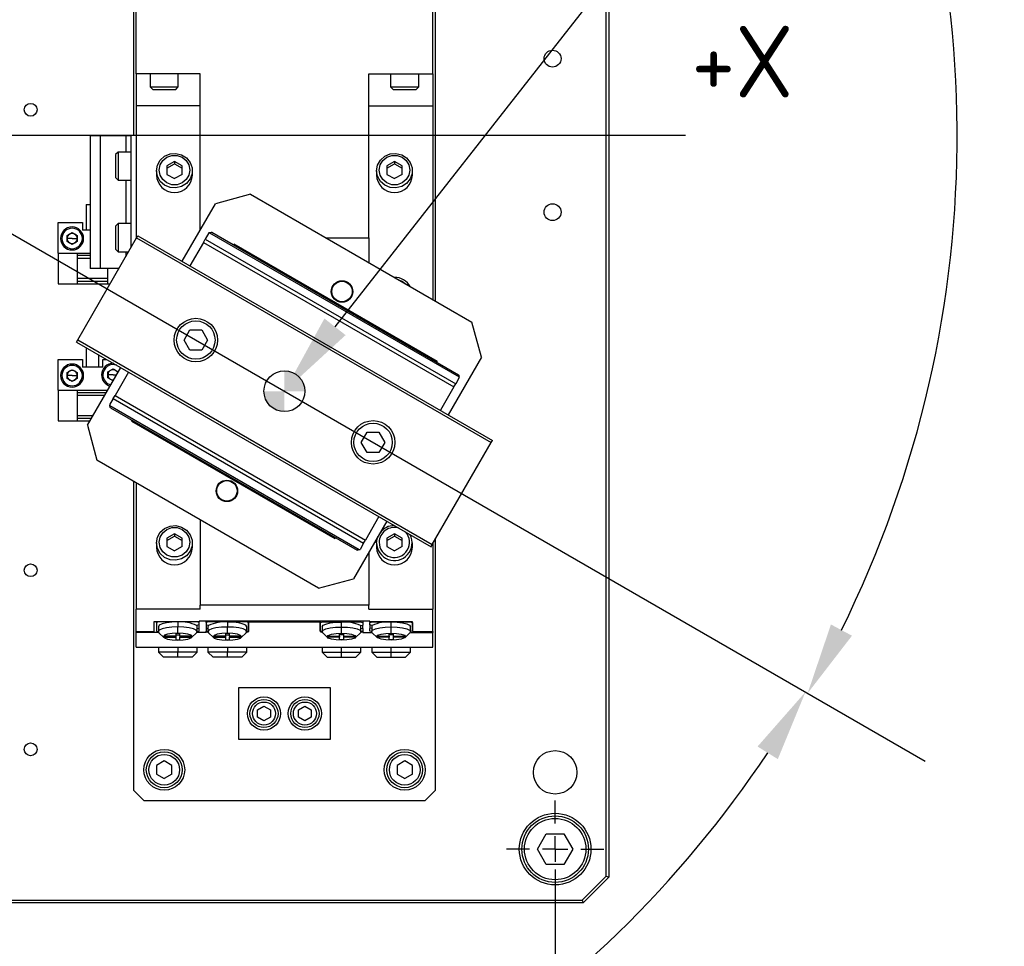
# Model space of a CAD drawing. Header units: millimetres. Extents: x 28 to 428, y 52 to 282.
# Tile 7 of 18: x 128 to 177, y 138 to 183. Entities that reach past the tile are written whole.
import ezdxf
from ezdxf import colors
from ezdxf.entities.mleader import LeaderData, LeaderLine
from ezdxf.math import Vec2, Vec3

# ---------------------------------------------------------------- set-up
doc = ezdxf.new("R2010")
doc.units = ezdxf.units.MM
doc.header["$PDSIZE"] = -1
doc.linetypes.add('CENTERX2', pattern=[20.32, 12.7, -2.54, 2.54, -2.54])
doc.layers.add('AM_5', color=3, linetype='Continuous', lineweight=25)
doc.layers.add('SLD-0', color=7, linetype='Continuous')
doc.styles.add('SLDTEXTSTYLE1', font='HGPGothicM.ttf', dxfattribs={"bigfont": 'bigfont'})
doc.styles.get("Standard").update_dxf_attribs({"font": 'HGPGothicM.ttf'})
doc.dimstyles.new('ISO-25$0', dxfattribs={"dimtxt": 2.5, "dimasz": 2.5, "dimexe": 1.25, "dimexo": 0.625, "dimtad": 1, "dimlfac": 4, "dimtxsty": 'STANDARD', "dimcen": 2.5, "dimadec": 0, "dimazin": 0, "dimtfac": 1, "dimtmove": 0, "dimatfit": 3, "dimfxl": 1, "dimarcsym": 0})
doc.dimstyles.new('ISO-25$2', dxfattribs={"dimtxt": 2.5, "dimasz": 2.5, "dimexe": 1.25, "dimexo": 0.625, "dimtad": 1, "dimtxsty": 'STANDARD', "dimcen": 2.5, "dimadec": 0, "dimazin": 0, "dimtfac": 1, "dimtmove": 0, "dimatfit": 3, "dimfxl": 1, "dimarcsym": 0})

# ---------------------------------------------------------------- blocks, each defined once
blk = doc.blocks.new('SW_CENTERMARKSYMBOL_16')
at = {"layer": 'SLD-0', "color": 0}
for p, q in [((0, 1.25), (0, 2.375)), ((0, 0), (0, 0.625)), ((-1.25, 0), (-2.375, 0)), ((0, 0), (-0.625, 0)), ((0, 0), (0, -0.625)), ((0, 0), (0.625, 0)), ((1.25, 0), (2.375, 0)), ((0, -1.25), (0, -2.375))]:
    blk.add_line(p, q, dxfattribs=at)
blk = doc.blocks.new('SW_DOWELSYMBOL_1')
at = {"linetype": 'Continuous', "lineweight": 18}
h = blk.add_hatch(color=0, dxfattribs=at)
edge = h.paths.add_edge_path(flags=0)
edge.add_arc((0, 0), 1, 0, 90)
edge.add_line((0, 1), (0, 0))
edge.add_line((0, 0), (1, 0))
h = blk.add_hatch(color=0, dxfattribs=at)
edge = h.paths.add_edge_path(flags=0)
edge.add_arc((0, 0), 1, 180, 270)
edge.add_line((0, -1), (0, 0))
edge.add_line((0, 0), (-1, 0))
at = {"layer": 'SLD-0', "color": 0}
blk.add_circle((0, 0), 1, dxfattribs=at)
blk = doc.blocks.new('*D79')
at = {"layer": 'AM_5', "color": 0, "lineweight": -2, "transparency": 16777216}
blk.add_line((119.784, 219.528), (119.784, 232.795), dxfattribs=at)
for start, end in [(35.0042, 86.321), (333.679, 26.9702)]:
    blk.add_arc((119.784, 177.278), 54.517, start, end, dxfattribs=at)
at = {"layer": 'AM_5', "color": 0, "transparency": 16777216}
for points in [[(123.263, 231.1), (123.301, 232.266), (119.784, 231.795)], [(169.163, 152.83), (168.135, 153.38), (166.997, 150.019)]]:
    blk.add_solid(points, dxfattribs=at)
at = {"layer": 'Defpoints', "color": 0, "transparency": 16777216}
for p in [(119.784, 218.528), (173.473, 186.745), (119.784, 177.278), (172.74, 146.704), (119.784, 136.028)]:
    blk.add_point(p, dxfattribs=at)
at = {"layer": 'AM_5', "color": 0, "transparency": 16777216, "insert": (166.562, 205.277), "char_height": 3.5, "attachment_point": 5}
blk.add_mtext('120°', dxfattribs=at)
blk = doc.blocks.new('*D80')
at = {"layer": 'AM_5', "color": 0, "lineweight": -2, "transparency": 16777216}
for start, end in [(213.6873, 265.935), (278.2727, 326.3127)]:
    blk.add_arc((119.784, 177.278), 54.395, start, end, dxfattribs=at)
at = {"layer": 'AM_5', "color": 0, "transparency": 16777216}
for points in [[(74.028, 146.8), (75.019, 147.415), (72.677, 150.081)], [(164.549, 147.415), (165.54, 146.8), (166.891, 150.081)]]:
    blk.add_solid(points, dxfattribs=at)
at = {"layer": 'Defpoints', "color": 0, "transparency": 16777216}
for p in [(119.784, 177.278), (119.784, 177.278), (66.828, 146.704), (172.74, 146.704), (101.18, 126.164)]:
    blk.add_point(p, dxfattribs=at)
at = {"layer": 'AM_5', "color": 0, "transparency": 16777216, "insert": (121.769, 122.919), "char_height": 3.5, "attachment_point": 5}
blk.add_mtext('120°', dxfattribs=at)
blk = doc.blocks.new('*D92')
at = {"layer": 'AM_5', "color": 0, "lineweight": -2, "transparency": 16777216}
for p, q in [((84.909, 141.403), (84.909, 111.725)), ((154.659, 141.403), (154.659, 111.725)), ((88.211, 112.725), (151.357, 112.725))]:
    blk.add_line(p, q, dxfattribs=at)
at = {"layer": 'AM_5', "color": 0, "transparency": 16777216}
for points in [[(88.211, 113.276), (88.211, 112.175), (84.909, 112.725)], [(151.357, 113.276), (151.357, 112.175), (154.659, 112.725)]]:
    blk.add_solid(points, dxfattribs=at)
at = {"layer": 'Defpoints', "color": 0, "transparency": 16777216}
for p in [(84.909, 142.403), (154.659, 142.403), (154.659, 112.725)]:
    blk.add_point(p, dxfattribs=at)
at = {"layer": 'AM_5', "color": 0, "transparency": 16777216, "insert": (119.784, 116), "char_height": 3.5, "attachment_point": 5, "style": 'SLDTEXTSTYLE1'}
blk.add_mtext('{\\Fisocp|c178;{\\Famgdt|c0;o}279}', dxfattribs=at)

msp = doc.modelspace()

# ---------------------------------------------------------------- linework, layer by layer
at = {"color": 7, "linetype": 'Continuous'}
for p, q in [((157.15898, 141.07969), (157.15898, 213.47614)), ((157.28398, 213.52791), (157.28398, 141.02791)), ((134.05961, 185.65291), (134.05961, 177.27791)), ((148.80961, 169.18021), (148.80961, 185.65291)), ((134.18461, 180.27791), (134.18461, 184.02791)), ((148.68461, 180.27791), (148.68461, 184.02791)), ((137.30961, 180.27791), (134.18461, 180.27791)), ((134.18461, 180.27791), (134.18461, 178.72474)), ((134.87211, 180.27791), (134.87211, 179.65291)), ((136.24711, 179.65291), (136.24711, 180.27791)), ((137.30961, 172.6332), (137.30961, 180.27791)), ((145.55961, 180.27791), (148.68461, 180.27791)), ((145.55961, 172.27791), (145.55961, 180.27791)), ((146.62211, 180.27791), (146.62211, 179.65291)), ((147.99711, 179.65291), (147.99711, 180.27791)), ((148.68461, 180.27791), (148.68461, 178.72474)), ((134.87211, 179.65291), (134.99711, 179.52791)), ((134.87211, 179.65291), (136.24711, 179.65291)), ((134.99711, 179.52791), (136.12211, 179.52791)), ((136.12211, 179.52791), (136.24711, 179.65291)), ((146.62211, 179.65291), (146.74711, 179.52791)), ((146.62211, 179.65291), (147.99711, 179.65291)), ((146.74711, 179.52791), (147.87211, 179.52791)), ((147.87211, 179.52791), (147.99711, 179.65291)), ((137.30961, 178.72474), (134.18461, 178.72474)), ((134.18461, 178.72474), (134.18461, 172.22054)), ((145.55961, 178.72474), (148.68461, 178.72474)), ((148.68461, 178.72474), (148.68461, 169.25238)), ((131.93461, 177.27791), (131.93461, 170.77791)), ((131.93461, 177.27791), (132.43461, 177.27791)), ((132.43461, 177.27791), (132.43461, 170.77791)), ((132.43461, 177.27791), (133.68461, 177.27791)), ((133.68461, 177.27791), (133.93461, 177.27791)), ((133.68461, 177.27791), (133.68461, 176.46541)), ((134.18461, 177.27791), (133.93461, 177.27791)), ((133.93461, 177.27791), (133.93461, 171.78753)), ((133.30961, 176.46541), (133.18461, 176.34041)), ((133.18461, 176.34041), (133.18461, 175.77791)), ((133.93461, 176.46541), (133.30961, 176.46541)), ((133.30961, 176.46541), (133.30961, 175.77791)), ((133.18461, 175.77791), (133.18461, 175.21541)), ((133.30961, 175.77791), (133.30961, 175.09041)), ((136.05961, 176.00381), (135.68461, 175.79377)), ((135.68461, 175.6725), (136.05961, 175.88254)), ((135.68461, 175.79377), (135.68461, 175.37368)), ((136.43461, 175.79377), (136.05961, 176.00381)), ((136.05961, 176.00381), (136.05961, 175.88254)), ((136.05961, 175.88254), (136.43461, 175.6725)), ((136.43461, 175.37368), (136.43461, 175.79377)), ((146.80961, 176.00381), (146.43461, 175.79377)), ((146.43461, 175.6725), (146.80961, 175.88254)), ((146.43461, 175.79377), (146.43461, 175.37368)), ((147.18461, 175.79377), (146.80961, 176.00381)), ((146.80961, 176.00381), (146.80961, 175.88254)), ((146.80961, 175.88254), (147.18461, 175.6725)), ((147.18461, 175.37368), (147.18461, 175.79377)), ((133.18461, 175.21541), (133.30961, 175.09041)), ((135.18461, 175.55341), (135.18461, 175.34119)), ((135.68461, 175.37368), (136.05961, 175.16364)), ((136.43461, 175.37368), (136.05961, 175.16364)), ((136.93461, 175.34119), (136.93461, 175.55341)), ((145.93461, 175.55341), (145.93461, 175.34119)), ((146.43461, 175.37368), (146.80961, 175.16364)), ((147.18461, 175.37368), (146.80961, 175.16364)), ((147.68461, 175.34119), (147.68461, 175.55341)), ((133.30961, 175.09041), (133.93461, 175.09041)), ((133.68461, 175.09041), (133.68461, 172.96541)), ((139.77196, 174.3981), (138.06442, 173.94057)), ((139.77196, 174.3981), (150.59727, 168.1481)), ((131.74711, 173.90291), (131.74711, 172.65291)), ((131.74711, 173.90291), (131.93461, 173.90291)), ((136.43942, 171.12599), (138.06442, 173.94057)), ((130.38461, 173.02791), (131.55961, 173.02791)), ((130.38461, 171.52791), (130.38461, 173.02791)), ((131.55961, 173.02791), (131.55961, 172.65291)), ((133.30961, 172.96541), (133.18461, 172.84041)), ((133.18461, 172.84041), (133.18461, 172.27791)), ((133.93461, 172.96541), (133.30961, 172.96541)), ((133.30961, 172.96541), (133.30961, 172.27791)), ((130.55961, 172.24041), (130.49711, 172.24041)), ((130.80961, 172.38475), (131.05961, 172.52909)), ((130.80961, 172.09608), (130.80961, 172.38475)), ((131.05961, 172.24041), (130.80961, 172.24041)), ((131.05961, 172.52909), (131.30961, 172.38475)), ((131.05961, 172.24041), (131.30961, 172.24041)), ((131.30961, 172.38475), (131.30961, 172.09608)), ((131.33686, 167.28809), (134.21186, 172.26774)), ((131.93461, 172.65291), (131.55961, 172.65291)), ((131.55961, 172.24041), (131.62211, 172.24041)), ((133.18461, 172.27791), (133.18461, 171.71541)), ((133.30961, 172.27791), (133.30961, 171.59041)), ((134.21186, 172.26774), (134.27436, 172.37599)), ((134.21186, 172.26774), (151.53237, 162.26774)), ((134.27436, 172.37599), (151.59487, 162.37599)), ((137.74331, 172.50939), (137.56742, 172.20474)), ((137.77989, 172.51919), (137.74331, 172.50939)), ((137.77989, 172.51919), (149.96612, 165.48346)), ((137.87991, 172.54599), (149.93932, 165.58349)), ((143.44423, 172.27791), (145.55961, 172.27791)), ((145.55961, 172.27791), (145.55961, 171.0566)), ((131.05961, 171.95174), (130.80961, 172.09608)), ((131.30961, 172.09608), (131.05961, 171.95174)), ((137.47903, 172.05165), (136.81831, 170.90724)), ((137.47903, 172.05165), (137.56742, 172.20474)), ((137.47903, 172.05165), (149.71164, 164.98914)), ((137.56742, 172.20474), (149.80003, 165.14224)), ((138.94079, 171.93349), (138.96579, 171.97679)), ((138.96579, 171.97679), (148.90343, 166.23929)), ((130.38461, 171.52791), (130.38461, 170.02791)), ((130.38461, 171.52791), (131.30961, 171.52791)), ((131.30961, 171.52791), (131.30961, 170.02791)), ((131.30961, 171.52791), (131.93461, 171.52791)), ((131.93461, 171.40291), (131.30961, 171.40291)), ((131.30961, 171.27791), (131.93461, 171.27791)), ((133.18461, 171.71541), (133.30961, 171.59041)), ((133.30961, 171.59041), (133.82081, 171.59041)), ((133.68461, 171.59041), (133.68461, 171.35452)), ((132.43461, 170.77791), (131.93461, 170.77791)), ((133.35171, 170.77791), (132.43461, 170.77791)), ((132.80961, 170.02791), (132.80961, 170.77791)), ((130.38461, 170.02791), (131.30961, 170.02791)), ((132.80961, 170.27791), (131.30961, 170.27791)), ((131.30961, 170.15291), (132.80961, 170.15291)), ((131.30961, 170.02791), (132.80961, 170.02791)), ((132.80961, 170.02791), (132.9187, 170.02791)), ((151.0548, 166.44057), (150.59727, 168.1481)), ((136.52714, 167.27791), (136.81581, 167.77791)), ((136.81581, 167.77791), (137.39316, 167.77791)), ((137.39316, 167.77791), (137.68184, 167.27791)), ((131.27436, 167.17984), (131.33686, 167.28809)), ((131.27436, 167.17984), (148.59487, 157.17984)), ((131.33686, 167.28809), (148.65737, 157.28809)), ((136.81581, 166.77791), (136.52714, 167.27791)), ((137.68184, 167.27791), (137.39316, 166.77791)), ((131.74711, 166.90689), (131.74711, 165.95291)), ((132.37211, 165.95291), (132.37211, 166.54605)), ((137.39316, 166.77791), (136.81581, 166.77791)), ((130.38461, 166.32791), (131.55961, 166.32791)), ((130.38461, 164.82791), (130.38461, 166.32791)), ((131.55961, 166.32791), (131.55961, 165.95291)), ((132.55961, 165.95291), (132.55961, 166.32791)), ((132.55961, 166.32791), (132.74994, 166.32791)), ((148.87843, 166.19599), (148.90343, 166.23929)), ((151.0548, 166.44057), (149.4298, 163.62599)), ((130.55961, 165.54041), (130.49711, 165.54041)), ((130.80961, 165.68475), (131.05961, 165.82909)), ((130.80961, 165.39608), (130.80961, 165.68475)), ((131.05961, 165.54041), (130.80961, 165.54041)), ((131.05961, 165.82909), (131.30961, 165.68475)), ((131.05961, 165.54041), (131.30961, 165.54041)), ((131.30961, 165.68475), (131.30961, 165.39608)), ((132.55961, 165.95291), (131.55961, 165.95291)), ((131.55961, 165.54041), (131.62211, 165.54041)), ((131.81442, 163.11526), (133.43942, 165.92984)), ((132.55961, 165.57791), (132.49711, 165.57791)), ((132.80961, 165.72225), (133.05961, 165.86659)), ((132.80961, 165.43358), (132.80961, 165.72225)), ((133.05961, 165.57791), (132.80961, 165.57791)), ((133.05961, 165.86659), (133.30961, 165.72225)), ((133.05961, 165.57791), (133.23624, 165.57791)), ((133.81831, 165.71109), (133.15759, 164.56668)), ((133.30961, 165.72225), (133.30961, 165.705)), ((131.05961, 165.25174), (130.80961, 165.39608)), ((131.30961, 165.39608), (131.05961, 165.25174)), ((133.05961, 165.28924), (132.80961, 165.43358)), ((133.07455, 165.29786), (133.05961, 165.28924)), ((149.71164, 164.98914), (149.80003, 165.14224)), ((149.97592, 165.44689), (149.80003, 165.14224)), ((149.97592, 165.44689), (149.96612, 165.48346)), ((130.38461, 164.82791), (130.38461, 163.32791)), ((130.38461, 164.82791), (131.30961, 164.82791)), ((131.30961, 164.82791), (131.30961, 163.32791)), ((131.30961, 164.82791), (132.80323, 164.82791)), ((132.73106, 164.70291), (131.30961, 164.70291)), ((131.30961, 164.57791), (132.65889, 164.57791)), ((133.0692, 164.41359), (133.15759, 164.56668)), ((133.15759, 164.56668), (145.39019, 157.50418)), ((149.71164, 164.98914), (149.05092, 163.84474)), ((133.0692, 164.41359), (132.89331, 164.10894)), ((132.89331, 164.10894), (132.90311, 164.07236)), ((132.90311, 164.07236), (145.08934, 157.03664)), ((133.0692, 164.41359), (145.30181, 157.35109)), ((132.08154, 163.57791), (131.30961, 163.57791)), ((132.92991, 163.97234), (144.98931, 157.00984)), ((130.38461, 163.32791), (131.30961, 163.32791)), ((131.30961, 163.45291), (132.00937, 163.45291)), ((131.30961, 163.32791), (131.9372, 163.32791)), ((131.81442, 163.11526), (132.27195, 161.40772)), ((133.96579, 163.31654), (133.99079, 163.35984)), ((133.96579, 163.31654), (143.90343, 157.57904)), ((145.18739, 162.27791), (145.47607, 162.77791)), ((145.47607, 162.77791), (146.05342, 162.77791)), ((146.05342, 162.77791), (146.34209, 162.27791)), ((145.47607, 161.77791), (145.18739, 162.27791)), ((146.34209, 162.27791), (146.05342, 161.77791)), ((148.65737, 157.28809), (151.53237, 162.26774)), ((151.53237, 162.26774), (151.59487, 162.37599)), ((146.05342, 161.77791), (145.47607, 161.77791)), ((143.09727, 155.15772), (132.27195, 161.40772)), ((134.05961, 160.37562), (134.05961, 145.27791)), ((134.18461, 160.30345), (134.18461, 154.11932)), ((137.30961, 158.49923), (137.30961, 154.32479)), ((146.4298, 158.42984), (144.8048, 155.61525)), ((146.05092, 158.64859), (145.39019, 157.50418)), ((136.05961, 157.81364), (135.68461, 157.6036)), ((136.43461, 157.6036), (136.05961, 157.81364)), ((136.05961, 157.81364), (136.05961, 157.69237)), ((146.80961, 157.81364), (146.43461, 157.6036)), ((147.18461, 157.6036), (146.80961, 157.81364)), ((146.80961, 157.81364), (146.80961, 157.69237)), ((135.18461, 157.36324), (135.18461, 157.15102)), ((135.68461, 157.48233), (136.05961, 157.69237)), ((135.68461, 157.6036), (135.68461, 157.18351)), ((136.05961, 157.69237), (136.43461, 157.48233)), ((136.43461, 157.18351), (136.43461, 157.6036)), ((136.93461, 157.15102), (136.93461, 157.36324)), ((143.90343, 157.57904), (143.92843, 157.62234)), ((145.30181, 157.35109), (145.12592, 157.04644)), ((145.30181, 157.35109), (145.39019, 157.50418)), ((145.93461, 157.36324), (145.93461, 157.15102)), ((146.43461, 157.48233), (146.80961, 157.69237)), ((146.43461, 157.6036), (146.43461, 157.18351)), ((146.80961, 157.69237), (147.18461, 157.48233)), ((147.18461, 157.18351), (147.18461, 157.6036)), ((147.68461, 157.15102), (147.68461, 157.36324)), ((148.68461, 157.33528), (148.68461, 154.11932)), ((148.80961, 145.27791), (148.80961, 157.55179)), ((135.68461, 157.18351), (136.05961, 156.97347)), ((136.43461, 157.18351), (136.05961, 156.97347)), ((145.08934, 157.03664), (145.12592, 157.04644)), ((145.55961, 156.92262), (145.55961, 154.32479)), ((146.43461, 157.18351), (146.80961, 156.97347)), ((147.18461, 157.18351), (146.80961, 156.97347)), ((148.59487, 157.17984), (148.65737, 157.28809)), ((143.09727, 155.15772), (144.8048, 155.61525)), ((137.30961, 154.11932), (134.18461, 154.11932)), ((134.18461, 153.02791), (134.18461, 154.11932)), ((145.55961, 154.32479), (137.30961, 154.32479)), ((137.30961, 154.11932), (137.30961, 154.32479)), ((145.55961, 154.11932), (145.55961, 154.32479)), ((145.55961, 154.11932), (148.68461, 154.11932)), ((148.68461, 153.02791), (148.68461, 154.11932)), ((135.05961, 153.50086), (135.05961, 153.02791)), ((137.25961, 153.51298), (135.10961, 153.51298)), ((135.30961, 153.51298), (135.18461, 153.48267)), ((135.18461, 153.48267), (135.18461, 153.51298)), ((135.18461, 153.48267), (135.18461, 153.05823)), ((137.13461, 153.51298), (135.30961, 153.51298)), ((136.22211, 153.50086), (136.22211, 153.25832)), ((137.25961, 153.48267), (137.13461, 153.51298)), ((145.60961, 153.5433), (137.25961, 153.5433)), ((137.25961, 153.5433), (137.25961, 153.51298)), ((137.25961, 153.48267), (137.25961, 153.51298)), ((137.25961, 153.35663), (137.25961, 153.48267)), ((137.60961, 153.4791), (137.60961, 153.5433)), ((137.73461, 153.50942), (137.60961, 153.4791)), ((137.60961, 153.4791), (137.60961, 153.35307)), ((137.73461, 153.50942), (137.73461, 153.5433)), ((139.55961, 153.50942), (137.73461, 153.50942)), ((138.64711, 153.49729), (138.64711, 153.25476)), ((139.55961, 153.50942), (139.55961, 153.5433)), ((139.68461, 153.4791), (139.55961, 153.50942)), ((139.68461, 153.5433), (139.68461, 153.50942)), ((139.68461, 153.50942), (143.18461, 153.50942)), ((139.68461, 153.50942), (139.68461, 153.03648)), ((139.68461, 153.05467), (139.68461, 153.4791)), ((143.18461, 153.50942), (143.18461, 153.5433)), ((143.18461, 153.4791), (143.30961, 153.50942)), ((143.18461, 153.50942), (143.18461, 153.03648)), ((143.18461, 153.05467), (143.18461, 153.4791)), ((143.30961, 153.5433), (143.30961, 153.50942)), ((143.30961, 153.50942), (145.13461, 153.50942)), ((144.22211, 153.25476), (144.22211, 153.49729)), ((145.13461, 153.5433), (145.13461, 153.50942)), ((145.13461, 153.50942), (145.25961, 153.4791)), ((145.25961, 153.5433), (145.25961, 153.4791)), ((145.25961, 153.4791), (145.25961, 153.35307)), ((145.60961, 153.51298), (145.60961, 153.5433)), ((145.60961, 153.48267), (145.73461, 153.51298)), ((145.60961, 153.51298), (145.60961, 153.48267)), ((147.63461, 153.51298), (145.60961, 153.51298)), ((145.60961, 153.35663), (145.60961, 153.48267)), ((145.73461, 153.51298), (147.55961, 153.51298)), ((146.64711, 153.25832), (146.64711, 153.50086)), ((147.55961, 153.51298), (147.68461, 153.48267)), ((147.68461, 153.02791), (147.68461, 153.50086)), ((147.68461, 153.48267), (147.68461, 153.05823)), ((134.18461, 153.02791), (135.05961, 153.02791)), ((134.18461, 152.99403), (134.18461, 153.02791)), ((134.18461, 152.27791), (134.18461, 152.99403)), ((135.28244, 152.99403), (134.18461, 152.99403)), ((135.18461, 153.05823), (135.27211, 153.03701)), ((135.27211, 153.27045), (135.27211, 153.02791)), ((136.22211, 152.95515), (136.22211, 153.25832)), ((137.25961, 153.35663), (137.14191, 153.32808)), ((137.60961, 152.99403), (137.16179, 152.99403)), ((137.17211, 153.02791), (137.17211, 153.27045)), ((137.17211, 153.20549), (137.25961, 153.18427)), ((137.17211, 153.03701), (137.25961, 153.05823)), ((137.25961, 153.18427), (137.25961, 153.35663)), ((137.25961, 153.05823), (137.25961, 153.18427)), ((137.72731, 153.32452), (137.60961, 153.35307)), ((137.60961, 153.35307), (137.60961, 153.18071)), ((137.60961, 153.18071), (137.69711, 153.20193)), ((137.60961, 153.18071), (137.60961, 153.05467)), ((137.60961, 153.05467), (137.69711, 153.03345)), ((137.60961, 153.02435), (137.60961, 153.05467)), ((137.60961, 153.02435), (137.60961, 152.99403)), ((137.60961, 153.02435), (137.69711, 153.02435)), ((137.69711, 153.26689), (137.69711, 153.02435)), ((138.64711, 152.95159), (138.64711, 153.25476)), ((139.59711, 153.02435), (139.59711, 153.26689)), ((139.59711, 153.03345), (139.68461, 153.05467)), ((139.59711, 153.02435), (139.63461, 153.02435)), ((139.63461, 153.02435), (139.63461, 153.04254)), ((143.27211, 153.03345), (143.18461, 153.05467)), ((143.23461, 153.04254), (143.23461, 153.02435)), ((143.23461, 153.02435), (143.27211, 153.02435)), ((143.27211, 153.26689), (143.27211, 153.02435)), ((144.22211, 152.95159), (144.22211, 153.25476)), ((145.14191, 153.32452), (145.25961, 153.35307)), ((145.17211, 153.02435), (145.17211, 153.26689)), ((145.17211, 153.20193), (145.25961, 153.18071)), ((145.25961, 153.05467), (145.17211, 153.03345)), ((145.17211, 153.02435), (145.25961, 153.02435)), ((145.25961, 153.18071), (145.25961, 153.35307)), ((145.25961, 153.18071), (145.25961, 153.05467)), ((145.25961, 153.05467), (145.25961, 153.02435)), ((145.25961, 152.99403), (145.25961, 153.02435)), ((145.25961, 152.99403), (145.70744, 152.99403)), ((145.72731, 153.32808), (145.60961, 153.35663)), ((145.60961, 153.35663), (145.60961, 153.18427)), ((145.69711, 153.20549), (145.60961, 153.18427)), ((145.60961, 153.05823), (145.60961, 153.18427)), ((145.69711, 153.03701), (145.60961, 153.05823)), ((145.69711, 153.27045), (145.69711, 153.02791)), ((146.64711, 152.95515), (146.64711, 153.25832)), ((147.58679, 152.99403), (148.68461, 152.99403)), ((147.59711, 153.02791), (147.59711, 153.27045)), ((147.68461, 153.05823), (147.59711, 153.03701)), ((147.68461, 153.02791), (148.68461, 153.02791)), ((148.68461, 153.02791), (148.68461, 152.99403)), ((148.68461, 152.27791), (148.68461, 152.99403)), ((135.30228, 152.97031), (135.54434, 152.74293)), ((136.12711, 152.80842), (135.59211, 152.80842)), ((135.59211, 152.76234), (135.59211, 152.80842)), ((135.59211, 152.76234), (136.12711, 152.76234)), ((136.31711, 152.93817), (136.12711, 152.93817)), ((136.12711, 152.93817), (136.12711, 152.80842)), ((136.12711, 152.87512), (136.31711, 152.87512)), ((136.12711, 152.80842), (136.12711, 152.76234)), ((136.12711, 152.76234), (136.12711, 152.63258)), ((136.12711, 152.63258), (136.31711, 152.63258)), ((136.31711, 152.80842), (136.31711, 152.93817)), ((136.85211, 152.80842), (136.31711, 152.80842)), ((136.31711, 152.80842), (136.31711, 152.76234)), ((136.31711, 152.63258), (136.31711, 152.76234)), ((136.31711, 152.76234), (136.85211, 152.76234)), ((136.85211, 152.76234), (136.85211, 152.80842)), ((136.89989, 152.74293), (137.14195, 152.97031)), ((137.72728, 152.96675), (137.96934, 152.73937)), ((138.55211, 152.80486), (138.01711, 152.80486)), ((138.01711, 152.80486), (138.01711, 152.75877)), ((138.01711, 152.75877), (138.55211, 152.75877)), ((138.74211, 152.93461), (138.55211, 152.93461)), ((138.55211, 152.93461), (138.55211, 152.80486)), ((138.55211, 152.87155), (138.74211, 152.87155)), ((138.55211, 152.80486), (138.55211, 152.75877)), ((138.55211, 152.75877), (138.55211, 152.62902)), ((138.55211, 152.62902), (138.74211, 152.62902)), ((138.74211, 152.80486), (138.74211, 152.93461)), ((139.27711, 152.80486), (138.74211, 152.80486)), ((138.74211, 152.80486), (138.74211, 152.75877)), ((138.74211, 152.62902), (138.74211, 152.75877)), ((138.74211, 152.75877), (139.27711, 152.75877)), ((139.27711, 152.80486), (139.27711, 152.75877)), ((139.32489, 152.73937), (139.56695, 152.96675)), ((143.30228, 152.96675), (143.54434, 152.73937)), ((143.59211, 152.80486), (144.12711, 152.80486)), ((143.59211, 152.80486), (143.59211, 152.75877)), ((144.12711, 152.75877), (143.59211, 152.75877)), ((144.12711, 152.93461), (144.31711, 152.93461)), ((144.12711, 152.80486), (144.12711, 152.93461)), ((144.31711, 152.87155), (144.12711, 152.87155)), ((144.12711, 152.80486), (144.12711, 152.75877)), ((144.12711, 152.62902), (144.12711, 152.75877)), ((144.31711, 152.62902), (144.12711, 152.62902)), ((144.31711, 152.93461), (144.31711, 152.80486)), ((144.31711, 152.80486), (144.85211, 152.80486)), ((144.31711, 152.80486), (144.31711, 152.75877)), ((144.31711, 152.75877), (144.31711, 152.62902)), ((144.85211, 152.75877), (144.31711, 152.75877)), ((144.85211, 152.80486), (144.85211, 152.75877)), ((144.89989, 152.73937), (145.14195, 152.96675)), ((145.72728, 152.97031), (145.96934, 152.74293)), ((146.01711, 152.80842), (146.55211, 152.80842)), ((146.01711, 152.76234), (146.01711, 152.80842)), ((146.55211, 152.76234), (146.01711, 152.76234)), ((146.55211, 152.93818), (146.74211, 152.93818)), ((146.55211, 152.80842), (146.55211, 152.93818)), ((146.74211, 152.87512), (146.55211, 152.87512)), ((146.55211, 152.80842), (146.55211, 152.76234)), ((146.55211, 152.63258), (146.55211, 152.76234)), ((146.74211, 152.63258), (146.55211, 152.63258)), ((146.74211, 152.93818), (146.74211, 152.80842)), ((146.74211, 152.80842), (147.27711, 152.80842)), ((146.74211, 152.80842), (146.74211, 152.76234)), ((146.74211, 152.76234), (146.74211, 152.63258)), ((147.27711, 152.76234), (146.74211, 152.76234)), ((147.27711, 152.76234), (147.27711, 152.80842)), ((147.32489, 152.74293), (147.56695, 152.97031)), ((134.18461, 152.27791), (148.68461, 152.27791)), ((135.27211, 152.27791), (135.27211, 152.02791)), ((135.27211, 152.02791), (135.52211, 151.77791)), ((136.22211, 152.02791), (135.27211, 152.02791)), ((136.22211, 152.27791), (136.22211, 152.02791)), ((137.17211, 152.02791), (136.22211, 152.02791)), ((136.22211, 151.77791), (136.22211, 152.02791)), ((136.92211, 151.77791), (137.17211, 152.02791)), ((137.17211, 152.02791), (137.17211, 152.27791)), ((137.69711, 152.27791), (137.69711, 152.02791)), ((137.69711, 152.02791), (137.94711, 151.77791)), ((138.64711, 152.02791), (137.69711, 152.02791)), ((138.64711, 152.27791), (138.64711, 152.02791)), ((138.64711, 151.77791), (138.64711, 152.02791)), ((139.59711, 152.02791), (138.64711, 152.02791)), ((139.34711, 151.77791), (139.59711, 152.02791)), ((139.59711, 152.02791), (139.59711, 152.27791)), ((143.27211, 152.27791), (143.27211, 152.02791)), ((143.27211, 152.02791), (143.52211, 151.77791)), ((143.27211, 152.02791), (144.22211, 152.02791)), ((144.22211, 152.02791), (144.22211, 152.27791)), ((144.22211, 151.77791), (144.22211, 152.02791)), ((144.22211, 152.02791), (145.17211, 152.02791)), ((144.92211, 151.77791), (145.17211, 152.02791)), ((145.17211, 152.02791), (145.17211, 152.27791)), ((145.69711, 152.27791), (145.69711, 152.02791)), ((145.69711, 152.02791), (145.94711, 151.77791)), ((145.69711, 152.02791), (146.64711, 152.02791)), ((146.64711, 152.02791), (146.64711, 152.27791)), ((146.64711, 151.77791), (146.64711, 152.02791)), ((146.64711, 152.02791), (147.59711, 152.02791)), ((147.34711, 151.77791), (147.59711, 152.02791)), ((147.59711, 152.02791), (147.59711, 152.27791)), ((136.22211, 151.77791), (135.52211, 151.77791)), ((136.92211, 151.77791), (136.22211, 151.77791)), ((138.64711, 151.77791), (137.94711, 151.77791)), ((139.34711, 151.77791), (138.64711, 151.77791)), ((143.52211, 151.77791), (144.22211, 151.77791)), ((144.22211, 151.77791), (144.92211, 151.77791)), ((145.94711, 151.77791), (146.64711, 151.77791)), ((146.64711, 151.77791), (147.34711, 151.77791)), ((139.18461, 150.27791), (139.18461, 147.77791)), ((143.68461, 150.27791), (139.18461, 150.27791)), ((143.68461, 147.77791), (143.68461, 150.27791)), ((140.12211, 149.20834), (140.43461, 149.38876)), ((140.12211, 148.84749), (140.12211, 149.20834)), ((140.43461, 149.38876), (140.74711, 149.20834)), ((140.74711, 149.20834), (140.74711, 148.84749)), ((142.12211, 149.20834), (142.43461, 149.38876)), ((142.12211, 148.84749), (142.12211, 149.20834)), ((142.43461, 149.38876), (142.74711, 149.20834)), ((142.74711, 149.20834), (142.74711, 148.84749)), ((140.43461, 148.66707), (140.12211, 148.84749)), ((140.74711, 148.84749), (140.43461, 148.66707)), ((142.43461, 148.66707), (142.12211, 148.84749)), ((142.74711, 148.84749), (142.43461, 148.66707)), ((139.18461, 147.77791), (143.68461, 147.77791)), ((135.55961, 146.71093), (135.18461, 146.49442)), ((135.18461, 146.49442), (135.18461, 146.06141)), ((135.93461, 146.49442), (135.55961, 146.71093)), ((135.93461, 146.06141), (135.93461, 146.49442)), ((147.30961, 146.71093), (146.93461, 146.49442)), ((146.93461, 146.49442), (146.93461, 146.06141)), ((147.68461, 146.49442), (147.30961, 146.71093)), ((147.68461, 146.06141), (147.68461, 146.49442)), ((135.18461, 146.06141), (135.55961, 145.8449)), ((135.93461, 146.06141), (135.55961, 145.8449)), ((146.93461, 146.06141), (147.30961, 145.8449)), ((147.68461, 146.06141), (147.30961, 145.8449)), ((134.05961, 145.27791), (134.55961, 144.77791)), ((148.30961, 144.77791), (148.80961, 145.27791)), ((134.55961, 144.77791), (148.30961, 144.77791)), ((153.79295, 142.40291), (154.22597, 143.15291)), ((154.22597, 143.15291), (155.09199, 143.15291)), ((155.09199, 143.15291), (155.525, 142.40291)), ((154.22597, 141.65291), (153.79295, 142.40291)), ((155.525, 142.40291), (155.09199, 141.65291)), ((155.09199, 141.65291), (154.22597, 141.65291)), ((155.9822, 139.90291), (157.15898, 141.07969)), ((157.28398, 141.02791), (156.03398, 139.77791)), ((157.15898, 141.07969), (157.28398, 141.02791)), ((122.90898, 139.90291), (155.9822, 139.90291)), ((156.03398, 139.77791), (122.90898, 139.77791)), ((155.9822, 139.90291), (156.03398, 139.77791))]:
    msp.add_line(p, q, dxfattribs=at)
at = {"color": 7, "linetype": 'Continuous', "flags": 128}
for points in [[(135.18461, 175.55341), (135.23202, 175.82904), (135.36912, 176.0748), (135.58103, 176.26406), (135.84481, 176.37631), (136.13187, 176.39938), (136.4111, 176.33079), (136.65224, 176.17795), (136.82915, 175.95743), (136.92268, 175.69313), (136.92268, 175.41369), (136.82915, 175.14939), (136.65224, 174.92887), (136.4111, 174.77603), (136.13187, 174.70743), (135.84481, 174.73051), (135.58103, 174.84276), (135.36912, 175.03202), (135.23202, 175.27778), (135.18461, 175.55341)], [(135.30961, 175.58373), (135.35484, 175.83258), (135.48508, 176.05142), (135.68461, 176.21385), (135.92938, 176.30028), (136.18985, 176.30028), (136.43461, 176.21385), (136.63415, 176.05142), (136.76438, 175.83258), (136.80961, 175.58373), (136.76438, 175.33487), (136.63415, 175.11603), (136.43461, 174.9536), (136.18985, 174.86717), (135.92938, 174.86717), (135.68461, 174.9536), (135.48508, 175.11603), (135.35484, 175.33487), (135.30961, 175.58373)], [(145.93461, 175.55341), (145.98202, 175.82904), (146.11912, 176.0748), (146.33103, 176.26406), (146.59481, 176.37631), (146.88187, 176.39938), (147.1611, 176.33079), (147.40224, 176.17795), (147.57915, 175.95743), (147.67268, 175.69313), (147.67268, 175.41369), (147.57915, 175.14939), (147.40224, 174.92887), (147.1611, 174.77603), (146.88187, 174.70743), (146.59481, 174.73051), (146.33103, 174.84276), (146.11912, 175.03202), (145.98202, 175.27778), (145.93461, 175.55341)], [(146.05961, 175.58373), (146.10484, 175.83258), (146.23508, 176.05142), (146.43461, 176.21385), (146.67938, 176.30028), (146.93985, 176.30028), (147.18461, 176.21385), (147.38415, 176.05142), (147.51438, 175.83258), (147.55961, 175.58373), (147.51438, 175.33487), (147.38415, 175.11603), (147.18461, 174.9536), (146.93985, 174.86717), (146.67938, 174.86717), (146.43461, 174.9536), (146.23508, 175.11603), (146.10484, 175.33487), (146.05961, 175.58373)], [(147.00275, 170.2234), (147.18461, 170.15046), (147.35448, 170.02033)], [(133.36995, 165.96995), (133.41317, 165.93147), (133.4301, 165.91368)], [(135.18461, 157.36324), (135.23202, 157.63887), (135.36912, 157.88463), (135.58103, 158.07389), (135.84481, 158.18614), (136.13187, 158.20921), (136.4111, 158.14061), (136.65224, 157.98777), (136.82915, 157.76726), (136.92268, 157.50296), (136.92268, 157.22352), (136.82915, 156.95922), (136.65224, 156.7387), (136.4111, 156.58586), (136.13187, 156.51726), (135.84481, 156.54034), (135.58103, 156.65259), (135.36912, 156.84185), (135.23202, 157.08761), (135.18461, 157.36324)], [(135.30961, 157.39355), (135.35484, 157.64241), (135.48508, 157.86125), (135.68461, 158.02368), (135.92938, 158.11011), (136.18985, 158.11011), (136.43461, 158.02368), (136.63415, 157.86125), (136.76438, 157.64241), (136.80961, 157.39355), (136.76438, 157.1447), (136.63415, 156.92586), (136.43461, 156.76343), (136.18985, 156.677), (135.92938, 156.677), (135.68461, 156.76343), (135.48508, 156.92586), (135.35484, 157.1447), (135.30961, 157.39355)], [(145.93461, 157.36324), (145.98202, 157.63887), (146.00028, 157.68588)], [(136.22211, 153.50086), (135.92855, 153.48958), (135.66372, 153.45685), (135.45355, 153.40588), (135.31861, 153.34165), (135.27211, 153.27045)], [(139.59711, 153.26689), (139.55062, 153.33809), (139.41568, 153.40232), (139.20551, 153.45329), (138.94068, 153.48602), (138.64711, 153.49729)], [(143.27211, 153.26689), (143.31861, 153.33809), (143.45355, 153.40232), (143.66372, 153.45329), (143.92855, 153.48602), (144.22211, 153.49729)], [(146.64711, 153.50086), (146.94068, 153.48958), (147.20551, 153.45685), (147.41568, 153.40588), (147.55062, 153.34165), (147.59711, 153.27045)], [(136.22211, 153.25832), (135.92855, 153.24704), (135.66372, 153.21432), (135.45355, 153.16334), (135.31861, 153.09911), (135.27211, 153.02791), (135.30228, 152.97031)], [(137.14195, 152.97031), (137.17211, 153.02791), (137.12562, 153.09911), (136.99068, 153.16334), (136.78051, 153.21432), (136.51568, 153.24704), (136.22211, 153.25832)], [(138.64711, 153.25476), (138.35355, 153.24348), (138.08872, 153.21075), (137.87855, 153.15978), (137.74361, 153.09555), (137.69711, 153.02435), (137.72728, 152.96675)], [(139.56695, 152.96675), (139.59711, 153.02435), (139.55062, 153.09555), (139.41568, 153.15978), (139.20551, 153.21075), (138.94068, 153.24348), (138.64711, 153.25476)], [(143.30228, 152.96675), (143.27211, 153.02435), (143.31861, 153.09555), (143.45355, 153.15978), (143.66372, 153.21075), (143.92855, 153.24348), (144.22211, 153.25476)], [(144.22211, 153.25476), (144.51568, 153.24348), (144.78051, 153.21075), (144.99068, 153.15978), (145.12562, 153.09555), (145.17211, 153.02435), (145.14195, 152.96675)], [(145.72728, 152.97031), (145.69711, 153.02791), (145.74361, 153.09911), (145.87855, 153.16334), (146.08872, 153.21432), (146.35355, 153.24705), (146.64711, 153.25832)], [(146.64711, 153.25832), (146.94068, 153.24705), (147.20551, 153.21432), (147.41568, 153.16334), (147.55062, 153.09911), (147.59711, 153.02791), (147.56695, 152.97031)], [(136.22211, 152.95515), (135.95424, 152.94223), (135.72714, 152.90543), (135.5754, 152.85035), (135.52211, 152.78538), (135.5754, 152.72041), (135.72714, 152.66533), (135.95424, 152.62853), (136.22211, 152.6156)], [(136.22211, 152.6156), (136.48999, 152.62853), (136.71709, 152.66533), (136.86883, 152.72041), (136.92211, 152.78538), (136.86883, 152.85035), (136.71709, 152.90543), (136.48999, 152.94223), (136.22211, 152.95515)], [(138.64711, 152.95159), (138.37924, 152.93867), (138.15214, 152.90186), (138.0004, 152.84678), (137.94711, 152.78181), (138.0004, 152.71684), (138.15214, 152.66177), (138.37924, 152.62496), (138.64711, 152.61204)], [(138.64711, 152.61204), (138.91499, 152.62496), (139.14209, 152.66177), (139.29383, 152.71684), (139.34711, 152.78181), (139.29383, 152.84678), (139.14209, 152.90186), (138.91499, 152.93867), (138.64711, 152.95159)], [(144.22211, 152.61204), (143.95424, 152.62496), (143.72714, 152.66177), (143.5754, 152.71684), (143.52211, 152.78181), (143.5754, 152.84678), (143.72714, 152.90186), (143.95424, 152.93867), (144.22211, 152.95159)], [(144.22211, 152.95159), (144.48999, 152.93867), (144.71709, 152.90186), (144.86883, 152.84678), (144.92211, 152.78181), (144.86883, 152.71684), (144.71709, 152.66177), (144.48999, 152.62496), (144.22211, 152.61204)], [(146.64711, 152.6156), (146.37924, 152.62853), (146.15214, 152.66533), (146.0004, 152.72041), (145.94711, 152.78538), (146.0004, 152.85035), (146.15214, 152.90543), (146.37924, 152.94223), (146.64711, 152.95515)], [(146.64711, 152.95515), (146.91499, 152.94223), (147.14209, 152.90543), (147.29383, 152.85035), (147.34711, 152.78538), (147.29383, 152.72041), (147.14209, 152.66533), (146.91499, 152.62853), (146.64711, 152.6156)]]:
    msp.add_lwpolyline(points, dxfattribs=at)
at = {"color": 7, "linetype": 'Continuous'}
for centre, radius in [((154.53398, 181.02791), 0.4125), ((129.03398, 178.52791), 0.3125), ((154.53398, 173.52791), 0.4125), ((144.24711, 169.64931), 0.525), ((144.24711, 169.64931), 0.5), ((137.10449, 167.27791), 1.0625), ((137.10449, 167.27791), 0.9375), ((145.76474, 162.27791), 1.0625), ((145.76474, 162.27791), 0.9375), ((138.62211, 159.90652), 0.525), ((138.62211, 159.90652), 0.5), ((129.03398, 156.02791), 0.3125), ((140.43461, 149.02791), 0.8125), ((140.43461, 149.02791), 0.6875), ((142.43461, 149.02791), 0.8125), ((142.43461, 149.02791), 0.6875), ((140.43461, 149.02791), 0.5625), ((142.43461, 149.02791), 0.5625), ((129.03398, 147.27791), 0.3125), ((135.55961, 146.27791), 1), ((147.30961, 146.27791), 1), ((154.65898, 146.15291), 1.0625), ((135.55961, 146.27791), 0.875), ((135.55961, 146.27791), 0.75), ((147.30961, 146.27791), 0.875), ((147.30961, 146.27791), 0.75), ((154.65898, 142.40291), 1.75), ((154.65898, 142.40291), 1.625), ((154.65898, 142.40291), 1.5)]:
    msp.add_circle(centre, radius, dxfattribs=at)
for centre, radius, start, end in [((136.05961, 175.35914), 0.87518, 181.175125, 358.824875), ((146.80961, 175.35914), 0.87518, 181.175125, 358.824875), ((131.05961, 172.24041), 0.5625, 0, 180), ((131.05961, 172.24041), 0.5, 0, 180), ((131.05961, 172.24041), 0.5625, 180, 0), ((131.05961, 172.24041), 0.5, 180, 0), ((131.05961, 172.24041), 0.25, 120.000001, 180), ((131.05961, 172.24041), 0.25, 180, 239.999999), ((131.05961, 172.24041), 0.25, 59.999999, 120.000001), ((131.05961, 172.24041), 0.25, 0, 59.999999), ((131.05961, 172.24041), 0.25, 300.000001, 0), ((131.05961, 172.24041), 0.25, 239.999999, 300.000001), ((146.81622, 169.46247), 0.8765, 29.119734, 90.88025), ((131.05961, 165.54041), 0.5625, 0, 180), ((131.05961, 165.54041), 0.5, 0, 180), ((133.05961, 165.57791), 0.5625, 88.426027, 180), ((133.05961, 165.57791), 0.5, 68.364982, 180), ((131.05961, 165.54041), 0.5625, 180, 0), ((131.05961, 165.54041), 0.5, 180, 0), ((131.05961, 165.54041), 0.25, 120.000001, 180), ((131.05961, 165.54041), 0.25, 180, 239.999999), ((131.05961, 165.54041), 0.25, 59.999999, 120.000001), ((131.05961, 165.54041), 0.25, 0, 59.999999), ((131.05961, 165.54041), 0.25, 300.000001, 0), ((133.05961, 165.57791), 0.5625, 180, 255.779317), ((133.05961, 165.57791), 0.5, 180, 257.813793), ((133.05961, 165.57791), 0.25, 120.000001, 180), ((133.05961, 165.57791), 0.25, 180, 239.999999), ((133.05961, 165.57791), 0.25, 59.999999, 120.000001), ((133.05961, 165.57791), 0.25, 22.276655, 59.999999), ((131.05961, 165.54041), 0.25, 239.999999, 300.000001), ((133.05961, 165.57791), 0.25, 239.999999, 277.72333), ((146.8059, 157.37669), 0.74647, 74.093231, 178.705282), ((146.80278, 157.39518), 0.74317, 180.125641, 42.700414), ((146.80479, 157.33081), 0.8813, 89.861541, 142.753802), ((146.80392, 157.37393), 0.86937, 180.704951, 26.790596), ((136.05961, 157.16897), 0.87518, 181.175125, 358.824875), ((146.80961, 157.16897), 0.87518, 181.175125, 358.824875), ((135.09785, 153.45235), 0.06176, 79.019426, 128.246612), ((136.37252, 151.76682), 1.74055, 63.765774, 94.957301), ((138.49671, 151.76326), 1.74055, 85.042699, 116.234226), ((144.37252, 151.76326), 1.74055, 63.765774, 94.957301), ((146.49671, 151.76682), 1.74055, 85.042699, 116.234226), ((147.64638, 153.45235), 0.06176, 51.753388, 100.980574), ((137.09089, 153.26462), 0.08143, 4.107351, 51.201671), ((137.77834, 153.26105), 0.08143, 128.798329, 175.892649), ((139.64638, 153.08498), 0.06176, 259.019426, 308.246612), ((143.22285, 153.08498), 0.06176, 231.753388, 280.980574), ((145.09089, 153.26105), 0.08143, 4.107351, 51.201671), ((145.77834, 153.26462), 0.08143, 128.798329, 175.892649)]:
    msp.add_arc(centre, radius, start, end, dxfattribs=at)
for points, knots in [([(137.77989, 172.51919), (137.79451, 172.5231), (137.82304, 172.53075), (137.85496, 172.5393), (137.876, 172.54494), (137.87863, 172.54565), (137.87991, 172.54599)], [0, 0, 0, 0, 0.27057068, 0.52810331, 0.77052912, 1, 1, 1, 1]), ([(149.93932, 165.58349), (149.93966, 165.58221), (149.94036, 165.57958), (149.946, 165.55854), (149.95456, 165.52661), (149.9622, 165.49808), (149.96612, 165.48346)], [0, 0, 0, 0, 0.22947088, 0.47189669, 0.72942932, 1, 1, 1, 1]), ([(132.92991, 163.97234), (132.92957, 163.97362), (132.92886, 163.97625), (132.92323, 163.99729), (132.91467, 164.02921), (132.90703, 164.05775), (132.90311, 164.07236)], [0, 0, 0, 0, 0.22947088, 0.47189669, 0.72942932, 1, 1, 1, 1]), ([(145.08934, 157.03664), (145.07472, 157.03272), (145.04619, 157.02508), (145.01427, 157.01652), (144.99323, 157.01089), (144.99059, 157.01018), (144.98931, 157.00984)], [0, 0, 0, 0, 0.27057068, 0.52810331, 0.77052912, 1, 1, 1, 1])]:
    msp.add_open_spline(points, degree=3, knots=knots, dxfattribs=at)
at = {"layer": 'SLD-0', "linetype": 'CENTERX2'}
msp.add_line((161.03398, 177.27791), (78.53398, 177.27791), dxfattribs=at)
at = {"layer": 'SLD-0'}
for p, q in [((160.78398, 177.27791), (119.53398, 177.27791)), ((119.78398, 177.27791), (172.74004, 146.70371))]:
    msp.add_line(p, q, dxfattribs=at)
msp.add_circle((141.43461, 164.77791), 1, dxfattribs=at)
msp.add_point((141.43461, 164.77791), dxfattribs=at)

# ---------------------------------------------------------------- block references
for name, p in [('SW_DOWELSYMBOL_1', (141.43461, 164.77791)), ('SW_CENTERMARKSYMBOL_16', (154.65898, 142.40291))]:
    msp.add_blockref(name, p, dxfattribs=at)

# ---------------------------------------------------------------- texts
at = {"color": 0, "lineweight": 15, "insert": (161.32019, 182.63513), "char_height": 3.5, "width": 4.55, "attachment_point": 1, "style": 'SLDTEXTSTYLE1'}
msp.add_mtext('{\\Fisocp,extfont|c128;\\C256;+X}', dxfattribs=at)

# ---------------------------------------------------------------- dimensions: what is measured, and where the dimension line sits
at = {"layer": 'AM_5'}
for base, line1, picture, middle in [((173.47273, 186.74469), ((119.78398, 218.52791), (119.78398, 136.02791)), '*D79', (166.56177, 205.27686)), ((101.17987, 126.16354), ((119.78398, 177.27791), (66.82792, 146.70372)), '*D80', (121.76928, 122.91937))]:
    dim = msp.add_angular_dim_2l(base=base, line1=line1, line2=((119.78398, 177.27791), (172.74004, 146.70371)), dimstyle='ISO-25$2', override={"dimtxt": 3.5, "dimasz": 3.5, "dimexe": 1, "dimexo": 1, "dimgap": 1.524, "dimtih": 1, "dimtoh": 1, "dimdec": 3, "dimzin": 0, "dimtdec": 3, "dimtzin": 0}, dxfattribs=at)
    dim.commit()
    dim.dimension.update_dxf_attribs({"geometry": picture, "text_midpoint": middle, "dimtype": 162})
dim = msp.add_linear_dim(base=(154.65898, 112.72527), p1=(84.90898, 142.40291), p2=(154.65898, 142.40291), text='{\\Fisocp|c178;<>}', dimstyle='ISO-25$0', override={"dimtxt": 3.5, "dimasz": 3.302, "dimexe": 1, "dimexo": 1, "dimgap": 1.524, "dimtih": 1, "dimtoh": 1, "dimdec": 0, "dimzin": 1, "dimpost": '{\\Famgdt|c0;o}<>', "dimtxsty": 'SLDTEXTSTYLE1', "dimadec": 2, "dimtzin": 1}, dxfattribs=at)
dim.commit()
dim.dimension.update_dxf_attribs({"geometry": '*D92', "text_midpoint": (119.78398, 115.99962)})

# ---------------------------------------------------------------- leaders
ml = msp.add_multileader_mtext('Standard')
ml.set_content('{\\Fisocp,extfont|c128;W軸(86.6,-50)^Jピン座標}', color=256, style='STANDARD')
ml.set_leader_properties()
ml.build(insert=Vec2(0, 0))
ml.multileader.update_dxf_attribs({"text_right_attachment_type": 6, "dogleg_length": 0.36})
ctx = ml.context
ctx.base_point, ctx.plane_origin = Vec3(176.63569, 209.17234), Vec3(158.81591, 184.76873)
ctx.right_attachment, ctx.text_align_type = 6, 1
notes = []
notes.append((ctx, [(0, (1, 1, 0), (176.27569, 209.17234), (1, 0), 0.36, [(0, [(141.43461, 164.77791)], 0, [])])]))
ctx.mtext.insert, ctx.mtext.alignment, ctx.mtext.flow_direction = Vec3(193.93491, 211.17234), 2, 5
for ctx, leaders in notes:
    for number, flags, end, landing, length, lines in leaders:
        leader = LeaderData()
        leader.index, (leader.has_last_leader_line, leader.has_dogleg_vector, leader.attachment_direction) = number, flags
        leader.last_leader_point, leader.dogleg_vector, leader.dogleg_length = Vec3(end), Vec3(landing), length
        for number, points, colour, breaks in lines:
            line = LeaderLine()
            line.index, line.vertices, line.color, line.breaks = number, Vec3.list(points), colors.encode_raw_color(colour), breaks
            leader.lines.append(line)
        ctx.leaders.append(leader)

doc.saveas('drawing.dxf')
